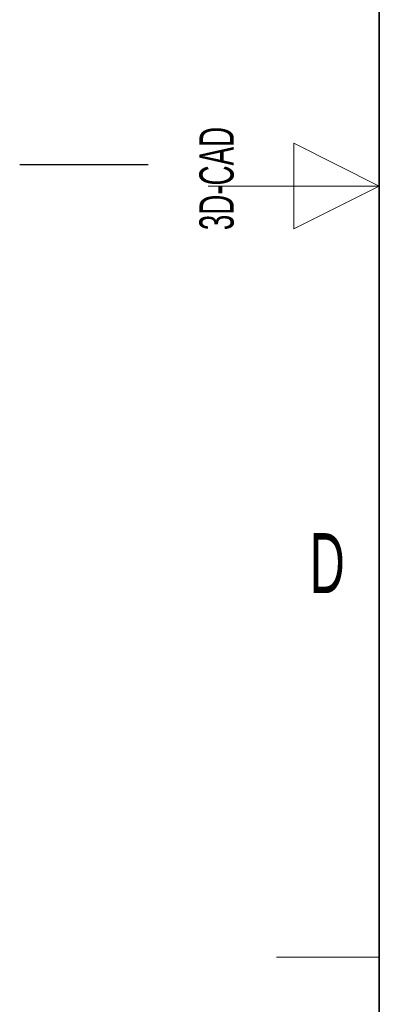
# Model space of a CAD drawing. Header units: millimetres. Extents: x 5 to 418, y 2 to 292.
# Tile 4 of 43: x 5 to 26, y 100 to 157. Entities that reach past the tile are written whole.
import ezdxf

# ---------------------------------------------------------------- set-up
doc = ezdxf.new("R2010")
doc.units = ezdxf.units.MM
doc.layers.add('SLD-0', color=7, linetype='Continuous')
doc.styles.add('SLDTEXTSTYLE0', font='TXT', dxfattribs={"width": 0.605})

msp = doc.modelspace()

# ---------------------------------------------------------------- linework, layer by layer
at = {"layer": 'SLD-0', "lineweight": 35}
msp.add_line((26, 282.5), (26, 12), dxfattribs=at)
at = {"layer": 'SLD-0', "lineweight": 18}
for p, q in [((26, 147.25), (21, 149.75)), ((21, 149.75), (21, 144.75)), ((16, 147.25), (26, 147.25)), ((21, 144.75), (26, 147.25)), ((20, 102.25), (26, 102.25))]:
    msp.add_line(p, q, dxfattribs=at)
at = {"layer": 'SLD-0'}
msp.add_line((12.5, 148.5), (5, 148.5), dxfattribs=at)

# ---------------------------------------------------------------- texts
at = {"layer": 'SLD-0', "char_height": 2, "attachment_point": 1, "rotation": 90, "style": 'SLDTEXTSTYLE0'}
for s, insert in [('3D-CAD', (15.4939, 144.6806)), ('noch Dritten zugänglich gemacht werden, und sie darf durch den Empfänger oder', (12.2299, 7.2381)), ('Ohne unsere vorherige Zustimmung darf diese Zeichnung weder vervielfältigt,', (9.2299, 7.2381))]:
    msp.add_mtext(s, dxfattribs=dict(at, insert=insert))
at = {"layer": 'SLD-0', "insert": (22.9597, 127.0011), "char_height": 3.5, "attachment_point": 2, "style": 'SLDTEXTSTYLE0'}
msp.add_mtext('D', dxfattribs=at)

doc.saveas('drawing.dxf')
